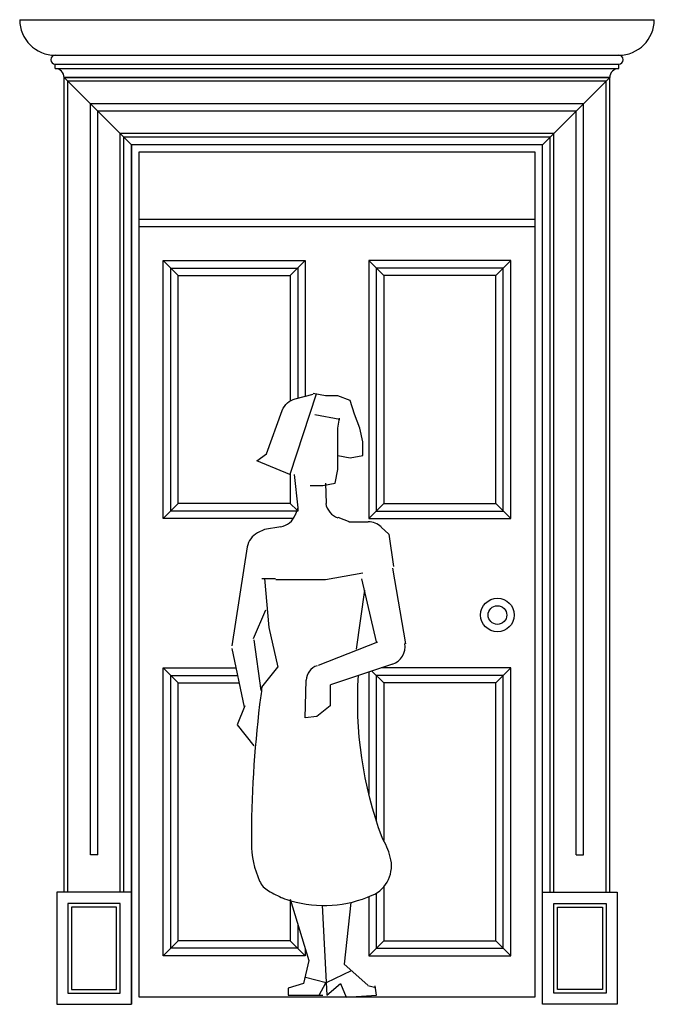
# Model space of a CAD drawing. Header units: millimetres. Extents: x 217.25 to 218.95, y 242.1 to 244.74.
import ezdxf

# ---------------------------------------------------------------- set-up
doc = ezdxf.new("R2010")
doc.units = ezdxf.units.MM
for name, color, linetype in [('ARQ', 7, 'Continuous'), ('CANTERA', 9, 'Continuous'), ('VENTANA', 4, 'Continuous')]:
    doc.layers.add(name, color=color, linetype=linetype)

msp = doc.modelspace()

# ---------------------------------------------------------------- linework, layer by layer
at = {"color": 0, "linetype": 'ByBlock'}
for p, q in [((218.0668, 243.7293), (218.0336, 243.7354)), ((218.1, 243.7293), (218.0668, 243.7293)), ((218.1332, 243.717), (218.1, 243.7293)), ((218.1443, 243.6802), (218.1332, 243.717)), ((218.1048, 243.6661), (218.0384, 243.6784)), ((218.1, 243.6433), (218.1039, 243.6695)), ((218.159, 243.6433), (218.1443, 243.6802)), ((218.1, 243.5327), (218.1, 243.6433)), ((218.1664, 243.6065), (218.159, 243.6433)), ((218.1664, 243.5696), (218.1664, 243.6065)), ((218.1, 243.5696), (218.1332, 243.5635)), ((218.1332, 243.5635), (218.1664, 243.5696)), ((218.0926, 243.4959), (218.1, 243.5327)), ((217.9834, 243.5192), (217.9929, 243.4295)), ((218.0262, 243.4897), (218.0594, 243.4897)), ((218.0594, 243.4897), (218.0926, 243.4959)), ((218.0698, 243.4418), (218.0674, 243.4955)), ((217.9929, 243.4295), (217.9858, 243.4106)), ((218.0996, 243.4047), (218.1318, 243.3923)), ((217.9475, 243.3792), (217.9037, 243.3717)), ((218.1294, 243.3923), (218.1813, 243.3923)), ((218.2158, 243.3785), (218.236, 243.3593)), ((217.9037, 243.3717), (217.8849, 243.3625)), ((218.236, 243.3593), (218.2484, 243.2726)), ((217.8575, 243.3253), (217.8163, 243.0606)), ((218.2459, 243.2684), (218.281, 243.0659)), ((217.9334, 243.2395), (217.8962, 243.2395)), ((217.9035, 243.2403), (217.9154, 243.1092)), ((218.2031, 243.0713), (218.1641, 243.2395)), ((218.1716, 243.2097), (218.1492, 243.0516)), ((217.9062, 243.1557), (217.873, 243.0796)), ((217.9154, 243.1092), (217.9395, 243.0032)), ((217.8747, 243.077), (217.8939, 242.9414)), ((218.0484, 243.0086), (218.2065, 243.0715)), ((217.8158, 243.0537), (217.8496, 242.8963)), ((218.246, 243.0112), (218.08, 242.9559)), ((218.012, 242.8683), (218.0153, 242.9684)), ((218.0795, 242.956), (218.0795, 242.8999)), ((217.8511, 242.8996), (217.8309, 242.849)), ((218.0795, 242.8999), (218.0436, 242.8718)), ((217.8309, 242.849), (217.8748, 242.7927)), ((218.0436, 242.8718), (218.012, 242.8683)), ((218.1351, 242.1909), (218.0686, 242.1585)), ((218.0686, 242.1585), (218.0135, 242.1733)), ((218.05, 242.1261), (218.0678, 242.1585)), ((218.1797, 242.1517), (218.2016, 242.1463))]:
    msp.add_line(p, q, dxfattribs=at)
for points in [[(218.0415, 243.7338), (217.9714, 243.5188), (217.8829, 243.5556), (217.9087, 243.5741), (217.9513, 243.6904, -0.248838), (217.9861, 243.7218), (218.0342, 243.7338)], [(217.9518, 242.3859, 0.015681), (217.9745, 242.3786, 0.175823), (218.1918, 242.3929, 0.373908), (218.2402, 242.4953, 0.063459), (218.2181, 242.5475, -0.104983), (218.1551, 242.9816, -0.028354)], [(217.8966, 242.9454), (217.8969, 242.9502, 0.007255), (217.8906, 242.9038, 0.030023), (217.8684, 242.5337, 0.106914), (217.8906, 242.4308, 0.157199), (217.9143, 242.4048, 0.028926), (217.9536, 242.3852, 0.175823)]]:
    msp.add_lwpolyline(points, format="xyb", dxfattribs=at)
for points in [[(217.9339, 243.2379), (218.0668, 243.2379), (218.1664, 243.2563)], [(217.8969, 242.9502), (217.9395, 243.0032)], [(217.9724, 242.3828), (218.0225, 242.2183), (218.0077, 242.1569), (217.9671, 242.1446), (217.9671, 242.1261), (218.0594, 242.1261)], [(218.1342, 242.3739), (218.1167, 242.2084), (218.1805, 242.1521)], [(218.0578, 242.3666), (218.0705, 242.1261), (218.1074, 242.1569), (218.1221, 242.12), (218.2033, 242.1261), (218.1996, 242.1507)]]:
    msp.add_lwpolyline(points, dxfattribs=at)
for centre, radius, start, end in [((218.1168, 243.45), 0.05, 189.4742, 250.1071), ((217.939, 243.4285), 0.05, 279.7701, 339.0778), ((218.1813, 243.3423), 0.05, 46.4338, 90), ((217.9069, 243.3176), 0.05, 116.085, 171.147), ((218.2302, 243.0586), 0.05, 288.413, 9.2082), ((218.0577, 242.967), 0.0425, 108.2007, 178.14)]:
    msp.add_arc(centre, radius, start, end, dxfattribs=at)
at = {"layer": 'ARQ', "color": 24}
for p, q in [((217.6726, 244.0513), (217.6326, 244.0913)), ((217.9726, 244.0513), (218.0126, 244.0913)), ((218.2226, 244.0513), (218.1826, 244.0913)), ((218.5226, 244.0513), (218.5626, 244.0913)), ((217.6726, 243.4413), (217.6326, 243.4013)), ((217.9726, 243.4413), (217.9906, 243.4233)), ((218.2226, 243.4413), (218.1826, 243.4013)), ((218.5226, 243.4413), (218.5626, 243.4013)), ((217.6726, 242.9613), (217.6326, 243.0013)), ((218.2226, 242.9613), (218.191, 242.9929)), ((218.5226, 242.9613), (218.5626, 243.0013)), ((217.6726, 242.2713), (217.6326, 242.2313)), ((217.9726, 242.2713), (218.0126, 242.2313)), ((218.2226, 242.2713), (218.1826, 242.2313)), ((218.5226, 242.2713), (218.5626, 242.2313))]:
    msp.add_line(p, q, dxfattribs=at)
for points in [[(217.981, 243.4013), (217.6326, 243.4013), (217.6326, 244.0913), (218.0126, 244.0913)], [(218.0126, 244.0913), (218.0126, 243.7284)], [(217.9926, 243.4325), (217.9926, 243.4213), (217.6526, 243.4213), (217.6526, 244.0713), (217.9926, 244.0713)], [(217.9926, 244.0713), (217.9926, 243.7234)], [(217.9726, 243.5224), (217.9726, 243.4413), (217.6726, 243.4413), (217.6726, 244.0513), (217.9726, 244.0513)], [(217.9726, 244.0513), (217.9726, 243.7162)], [(218.0126, 242.2507), (218.0126, 242.2313), (217.6326, 242.2313), (217.6326, 243.0013), (217.827, 243.0013)], [(217.9926, 242.3164), (217.9926, 242.2513), (217.6526, 242.2513), (217.6526, 242.9813), (217.8313, 242.9813)], [(218.1826, 242.389), (218.1826, 242.2313), (218.5626, 242.2313), (218.5626, 243.0013), (218.2162, 243.0013)], [(218.1826, 242.9901), (218.1826, 242.6639)], [(218.2026, 242.3985), (218.2026, 242.2513), (218.5426, 242.2513), (218.5426, 242.9813), (218.2026, 242.9813)], [(218.2026, 242.9813), (218.2026, 242.5924)], [(217.9726, 242.3821), (217.9726, 242.2713), (217.6726, 242.2713), (217.6726, 242.9613), (217.8356, 242.9613)], [(218.2226, 242.4157), (218.2226, 242.2713), (218.5226, 242.2713), (218.5226, 242.9613), (218.2226, 242.9613)], [(218.2226, 242.9613), (218.2226, 242.5393)]]:
    msp.add_lwpolyline(points, dxfattribs=at)
for points in [[(218.1826, 244.0913), (218.1826, 243.4013), (218.5626, 243.4013), (218.5626, 244.0913)], [(218.2026, 244.0713), (218.2026, 243.4213), (218.5426, 243.4213), (218.5426, 244.0713)], [(218.2226, 244.0513), (218.2226, 243.4413), (218.5226, 243.4413), (218.5226, 244.0513)]]:
    msp.add_lwpolyline(points, close=True, dxfattribs=at)
for radius in [0.045, 0.025]:
    msp.add_circle((218.5269, 243.1429), radius, dxfattribs=at)
at = {"layer": 'CANTERA'}
for p, q in [((217.2486, 244.736), (218.9467, 244.736)), ((217.3438, 244.6408), (218.8514, 244.6408)), ((217.3438, 244.617), (218.8514, 244.617)), ((217.3438, 244.6051), (217.3438, 244.617)), ((218.8514, 244.6051), (218.8514, 244.617)), ((217.3438, 244.6051), (218.8514, 244.6051)), ((217.3676, 242.4013), (217.3676, 244.5813)), ((217.5476, 244.4013), (217.3676, 244.5813)), ((217.3676, 244.5813), (218.8276, 244.5813)), ((218.8276, 244.5813), (217.3676, 244.5813)), ((217.3776, 242.4013), (217.3776, 244.5713)), ((218.8176, 244.5713), (217.3776, 244.5713)), ((218.6476, 244.4013), (218.8276, 244.5813)), ((218.8176, 242.4013), (218.8176, 244.5713)), ((218.8276, 242.4013), (218.8276, 244.5813)), ((217.4376, 242.5013), (217.4376, 244.5113)), ((218.7576, 244.5113), (217.4376, 244.5113)), ((218.7576, 242.5013), (218.7576, 244.5113)), ((217.4576, 242.5013), (217.4576, 244.4913)), ((218.7376, 244.4913), (217.4576, 244.4913)), ((218.7376, 242.5013), (218.7376, 244.4913)), ((217.5176, 242.4013), (217.5176, 244.4313)), ((218.6776, 244.4313), (217.5176, 244.4313)), ((218.6776, 242.4013), (218.6776, 244.4313)), ((217.5276, 242.4013), (217.5276, 244.4213)), ((218.6676, 244.4213), (217.5276, 244.4213)), ((217.5476, 242.4013), (217.5476, 244.4013)), ((218.6476, 244.4013), (217.5476, 244.4013)), ((218.6476, 242.4013), (218.6476, 244.4013)), ((218.6676, 242.4013), (218.6676, 244.4213)), ((217.4576, 242.5013), (217.4376, 242.5013)), ((218.7376, 242.5013), (218.7576, 242.5013))]:
    msp.add_line(p, q, dxfattribs=at)
for points in [[(217.5476, 242.1013), (217.5476, 242.4013), (217.3476, 242.4013), (217.3476, 242.1013)], [(218.6476, 242.1013), (218.6476, 242.4013), (218.8476, 242.4013), (218.8476, 242.1013)], [(217.5176, 242.1313), (217.5176, 242.3713), (217.3776, 242.3713), (217.3776, 242.1313)], [(217.5076, 242.1413), (217.5076, 242.3613), (217.3876, 242.3613), (217.3876, 242.1413)], [(218.6776, 242.1313), (218.6776, 242.3713), (218.8176, 242.3713), (218.8176, 242.1313)], [(218.6876, 242.1413), (218.6876, 242.3613), (218.8076, 242.3613), (218.8076, 242.1413)]]:
    msp.add_lwpolyline(points, close=True, dxfattribs=at)
for centre, radius, start, end in [((217.3438, 244.736), 0.0952, 180, 270), ((218.8514, 244.736), 0.0952, 270, 0), ((217.3438, 244.6289), 0.0119, 90, 270), ((218.8514, 244.6289), 0.0119, 270, 90), ((217.3438, 244.5813), 0.0238, 0, 90), ((218.8514, 244.5813), 0.0238, 90, 180)]:
    msp.add_arc(centre, radius, start, end, dxfattribs=at)
at = {"layer": 'VENTANA', "color": 24}
for p, q in [((217.5476, 244.4013), (217.5476, 242.1013)), ((218.6476, 244.4013), (217.5476, 244.4013)), ((218.6476, 242.1013), (218.6476, 244.4013)), ((217.5676, 244.3813), (217.5676, 242.1213)), ((218.6276, 244.3813), (217.5676, 244.3813)), ((218.6276, 242.1213), (218.6276, 244.3813)), ((218.6276, 244.2013), (217.5676, 244.2013)), ((218.6276, 244.1813), (217.5676, 244.1813)), ((217.5676, 242.1213), (218.6276, 242.1213))]:
    msp.add_line(p, q, dxfattribs=at)

doc.saveas('drawing.dxf')
